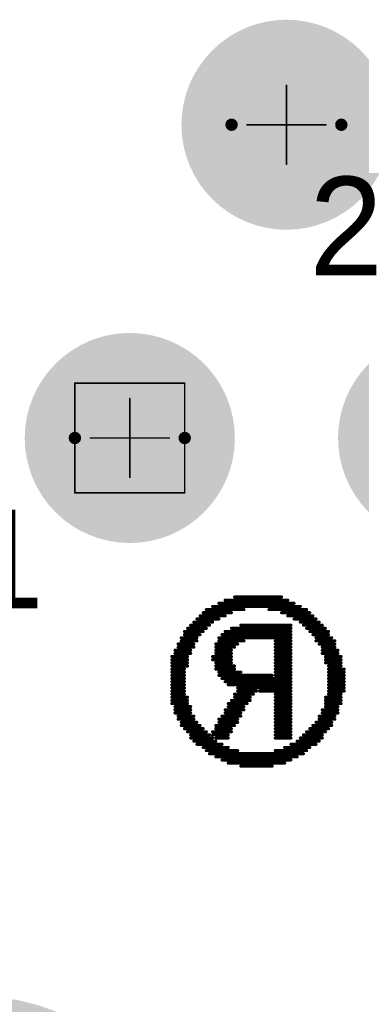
# Model space of a CAD drawing. Header units: millimetres. Extents: x 4.1 to 5.07, y 4.77 to 7.7.
# Tile 6 of 39: x 4.38 to 4.49, y 5.29 to 5.6. Entities that reach past the tile are written whole.
import ezdxf

# ---------------------------------------------------------------- set-up
doc = ezdxf.new("R2010")
doc.units = ezdxf.units.MM
doc.header["$MEASUREMENT"] = 0
for name, color, linetype in [('BottomLayer', 5, 'Continuous'), ('BottomOverlay', 54, 'Continuous'), ('BottomSolder', 6, 'Continuous'), ('Mechanical22', 56, 'Continuous'), ('MidLayer1', 16, 'Continuous'), ('MidLayer2', 76, 'Continuous'), ('MultiLayer', 9, 'Continuous'), ('TopLayer', 1, 'Continuous'), ('TopSolder', 216, 'Continuous')]:
    doc.layers.add(name, color=color, linetype=linetype)

# ---------------------------------------------------------------- blocks, each defined once
blk = doc.blocks.new('RJ45______HRK1_1BF09_3A1BB_1R_154')
at = {"layer": 'BottomLayer', "const_width": 0.02953}
for points in [[(-0.13968, 0.17545, 1), (-0.11016, 0.17545, 1)], [(-0.18968, 0.07546, 1), (-0.16015, 0.07546, 1)], [(-0.08969, 0.07546, 1), (-0.06016, 0.07546, 1)]]:
    blk.add_lwpolyline(points, format="xyb", close=True, dxfattribs=at)
at = {"layer": 'BottomSolder'}
for points, const_width in [([(-0.14168, 0.17545, 1), (-0.10816, 0.17545, 1)], 0.03353), ([(-0.19168, 0.07546, 1), (-0.15815, 0.07546, 1)], 0.03353), ([(-0.09169, 0.07546, 1), (-0.05816, 0.07546, 1)], 0.03353), ([(-0.26145, -0.17545, 1), (-0.18855, -0.17545, 1)], 0.0729)]:
    blk.add_lwpolyline(points, format="xyb", close=True, dxfattribs=dict(at, const_width=const_width))
at = {"layer": 'Mechanical22'}
for points, const_width in [([(-0.1074, 0.17545, 1), (-0.14244, 0.17545, 1)], 0.00394), ([(-0.12504, 0.18805, 1), (-0.1248, 0.18805, 1)], 0.00025), ([(-0.14342, 0.17545, 1), (-0.14145, 0.17545, 1)], 0.00197), ([(-0.10839, 0.17545, 1), (-0.10642, 0.17545, 1)], 0.00197), ([(-0.13764, 0.17545, 1), (-0.13739, 0.17545, 1)], 0.00025), ([(-0.11245, 0.17545, 1), (-0.1122, 0.17545, 1)], 0.00025), ([(-0.12504, 0.16285, 1), (-0.1248, 0.16285, 1)], 0.00025), ([(-0.1574, 0.07546, 1), (-0.19243, 0.07546, 1)], 0.00394), ([(-0.19256, 0.09298, 1), (-0.19231, 0.09298, 1)], 0.00025), ([(-0.19256, 0.09298, 1), (-0.19231, 0.09298, 1)], 0.00025), ([(-0.15752, 0.09298, 1), (-0.15727, 0.09298, 1)], 0.00025), ([(-0.15752, 0.09298, 1), (-0.15727, 0.09298, 1)], 0.00025), ([(-0.17504, 0.08806, 1), (-0.17479, 0.08806, 1)], 0.00025), ([(-0.19342, 0.07546, 1), (-0.19145, 0.07546, 1)], 0.00197), ([(-0.18764, 0.07546, 1), (-0.18739, 0.07546, 1)], 0.00025), ([(-0.16244, 0.07546, 1), (-0.16219, 0.07546, 1)], 0.00025), ([(-0.15838, 0.07546, 1), (-0.15641, 0.07546, 1)], 0.00197), ([(-0.17504, 0.06287, 1), (-0.17479, 0.06287, 1)], 0.00025), ([(-0.19256, 0.05795, 1), (-0.19231, 0.05795, 1)], 0.00025), ([(-0.19256, 0.05795, 1), (-0.19231, 0.05795, 1)], 0.00025), ([(-0.15752, 0.05795, 1), (-0.15727, 0.05795, 1)], 0.00025), ([(-0.15752, 0.05795, 1), (-0.15727, 0.05795, 1)], 0.00025)]:
    blk.add_lwpolyline(points, format="xyb", close=True, dxfattribs=dict(at, const_width=const_width))
at = {"layer": 'Mechanical22', "const_width": 0.0005}
for points in [[(-0.12492, 0.16285), (-0.12492, 0.18805)], [(-0.13752, 0.17545), (-0.11232, 0.17545)], [(-0.19243, 0.09298), (-0.1574, 0.09298)], [(-0.19243, 0.05795), (-0.19243, 0.09298)], [(-0.1574, 0.05795), (-0.1574, 0.09298)], [(-0.17491, 0.06287), (-0.17491, 0.08806)], [(-0.18751, 0.07546), (-0.16232, 0.07546)], [(-0.19243, 0.05795), (-0.1574, 0.05795)]]:
    blk.add_lwpolyline(points, dxfattribs=at)
at = {"layer": 'MidLayer1', "const_width": 0.02953}
for points in [[(-0.13968, 0.17545, 1), (-0.11016, 0.17545, 1)], [(-0.18968, 0.07546, 1), (-0.16015, 0.07546, 1)], [(-0.08969, 0.07546, 1), (-0.06016, 0.07546, 1)]]:
    blk.add_lwpolyline(points, format="xyb", close=True, dxfattribs=at)
at = {"layer": 'MidLayer2', "const_width": 0.02953}
for points in [[(-0.13968, 0.17545, 1), (-0.11016, 0.17545, 1)], [(-0.18968, 0.07546, 1), (-0.16015, 0.07546, 1)], [(-0.08969, 0.07546, 1), (-0.06016, 0.07546, 1)]]:
    blk.add_lwpolyline(points, format="xyb", close=True, dxfattribs=at)
at = {"layer": 'MultiLayer', "const_width": 0.02953}
for points in [[(-0.13968, 0.17545, 1), (-0.11016, 0.17545, 1)], [(-0.18968, 0.07546, 1), (-0.16015, 0.07546, 1)], [(-0.08969, 0.07546, 1), (-0.06016, 0.07546, 1)]]:
    blk.add_lwpolyline(points, format="xyb", close=True, dxfattribs=at)
at = {"layer": 'TopLayer', "const_width": 0.02953}
for points in [[(-0.13968, 0.17545, 1), (-0.11016, 0.17545, 1)], [(-0.18968, 0.07546, 1), (-0.16015, 0.07546, 1)], [(-0.08969, 0.07546, 1), (-0.06016, 0.07546, 1)]]:
    blk.add_lwpolyline(points, format="xyb", close=True, dxfattribs=at)
at = {"layer": 'TopSolder'}
for points, const_width in [([(-0.14168, 0.17545, 1), (-0.10816, 0.17545, 1)], 0.03353), ([(-0.19168, 0.07546, 1), (-0.15815, 0.07546, 1)], 0.03353), ([(-0.09169, 0.07546, 1), (-0.05816, 0.07546, 1)], 0.03353), ([(-0.26145, -0.17545, 1), (-0.18855, -0.17545, 1)], 0.0729)]:
    blk.add_lwpolyline(points, format="xyb", close=True, dxfattribs=dict(at, const_width=const_width))
at = {"layer": 'Mechanical22'}
for s, p in [('2', (-0.11758, 0.12735)), ('1', (-0.22577, 0.02112))]:
    blk.add_text(s, height=0.03149, dxfattribs=at).set_placement(p)
blk = doc.blocks.new('LOGO_XH_300MIL_B_158')
at = {"layer": 'BottomOverlay', "const_width": 0.001}
for points in [[(0.143, -0.12884), (0.133, -0.12884)], [(0.151, -0.13184), (0.125, -0.13184)], [(0.149, -0.13084), (0.127, -0.13084)], [(0.147, -0.12984), (0.129, -0.12984)], [(0.129, -0.13484), (0.121, -0.13484)], [(0.132, -0.13384), (0.122, -0.13384)], [(0.153, -0.13284), (0.123, -0.13284)], [(0.154, -0.13384), (0.144, -0.13384)], [(0.155, -0.13484), (0.147, -0.13484)], [(0.124, -0.13784), (0.117, -0.13784)], [(0.125, -0.13684), (0.118, -0.13684)], [(0.127, -0.13584), (0.119, -0.13584)], [(0.132, -0.13784), (0.127, -0.13784)], [(0.151, -0.13784), (0.147, -0.13784)], [(0.157, -0.13584), (0.149, -0.13584)], [(0.158, -0.13684), (0.151, -0.13684)], [(0.159, -0.13784), (0.152, -0.13784)], [(0.12, -0.14184), (0.114, -0.14184)], [(0.121, -0.14084), (0.115, -0.14084)], [(0.122, -0.13984), (0.116, -0.13984)], [(0.123, -0.13884), (0.117, -0.13884)], [(0.132, -0.13884), (0.127, -0.13884)], [(0.132, -0.13984), (0.127, -0.13984)], [(0.132, -0.14084), (0.127, -0.14084)], [(0.132, -0.14184), (0.127, -0.14184)], [(0.151, -0.14184), (0.145, -0.14184)], [(0.152, -0.13984), (0.146, -0.13984)], [(0.151, -0.14084), (0.146, -0.14084)], [(0.152, -0.13884), (0.147, -0.13884)], [(0.159, -0.13884), (0.153, -0.13884)], [(0.16, -0.13984), (0.154, -0.13984)], [(0.161, -0.14084), (0.155, -0.14084)], [(0.162, -0.14184), (0.156, -0.14184)], [(0.118, -0.14384), (0.113, -0.14384)], [(0.118, -0.14484), (0.113, -0.14484)], [(0.119, -0.14284), (0.114, -0.14284)], [(0.132, -0.14284), (0.127, -0.14284)], [(0.132, -0.14384), (0.127, -0.14384)], [(0.132, -0.14484), (0.127, -0.14484)], [(0.149, -0.14484), (0.143, -0.14484)], [(0.15, -0.14284), (0.144, -0.14284)], [(0.15, -0.14384), (0.144, -0.14384)], [(0.162, -0.14284), (0.157, -0.14284)], [(0.163, -0.14384), (0.158, -0.14384)], [(0.163, -0.14484), (0.158, -0.14484)], [(0.117, -0.14584), (0.112, -0.14584)], [(0.117, -0.14684), (0.112, -0.14684)], [(0.116, -0.14784), (0.112, -0.14784)], [(0.132, -0.14584), (0.127, -0.14584)], [(0.132, -0.14684), (0.127, -0.14684)], [(0.132, -0.14784), (0.127, -0.14784)], [(0.148, -0.14684), (0.142, -0.14684)], [(0.147, -0.14784), (0.142, -0.14784)], [(0.148, -0.14584), (0.143, -0.14584)], [(0.164, -0.14584), (0.159, -0.14584)], [(0.164, -0.14684), (0.159, -0.14684)], [(0.164, -0.14784), (0.159, -0.14784)], [(0.116, -0.14884), (0.111, -0.14884)], [(0.116, -0.14984), (0.111, -0.14984)], [(0.116, -0.15084), (0.111, -0.15084)], [(0.132, -0.14884), (0.127, -0.14884)], [(0.132, -0.14984), (0.127, -0.14984)], [(0.132, -0.15084), (0.127, -0.15084)], [(0.146, -0.14984), (0.14, -0.14984)], [(0.145, -0.15084), (0.14, -0.15084)], [(0.147, -0.14884), (0.141, -0.14884)], [(0.165, -0.14884), (0.16, -0.14884)], [(0.165, -0.14984), (0.16, -0.14984)], [(0.165, -0.15084), (0.16, -0.15084)], [(0.115, -0.15284), (0.11, -0.15284)], [(0.115, -0.15384), (0.11, -0.15384)], [(0.115, -0.15184), (0.111, -0.15184)], [(0.132, -0.15184), (0.127, -0.15184)], [(0.137, -0.15284), (0.127, -0.15284)], [(0.144, -0.15384), (0.127, -0.15384)], [(0.144, -0.15284), (0.138, -0.15284)], [(0.145, -0.15184), (0.139, -0.15184)], [(0.165, -0.15184), (0.161, -0.15184)], [(0.165, -0.15284), (0.161, -0.15284)], [(0.165, -0.15384), (0.161, -0.15384)], [(0.115, -0.15484), (0.11, -0.15484)], [(0.115, -0.15584), (0.11, -0.15584)], [(0.115, -0.15684), (0.11, -0.15684)], [(0.147, -0.15484), (0.127, -0.15484)], [(0.148, -0.15584), (0.127, -0.15584)], [(0.149, -0.15684), (0.127, -0.15684)], [(0.165, -0.15484), (0.161, -0.15484)], [(0.165, -0.15584), (0.161, -0.15584)], [(0.165, -0.15684), (0.161, -0.15684)], [(0.115, -0.15784), (0.11, -0.15784)], [(0.115, -0.15884), (0.11, -0.15884)], [(0.115, -0.15984), (0.11, -0.15984)], [(0.132, -0.15784), (0.127, -0.15784)], [(0.132, -0.15884), (0.127, -0.15884)], [(0.132, -0.15984), (0.127, -0.15984)], [(0.15, -0.15784), (0.133, -0.15784)], [(0.15, -0.15884), (0.143, -0.15884)], [(0.151, -0.15984), (0.145, -0.15984)], [(0.165, -0.15784), (0.161, -0.15784)], [(0.165, -0.15884), (0.161, -0.15884)], [(0.165, -0.15984), (0.161, -0.15984)], [(0.115, -0.16084), (0.111, -0.16084)], [(0.116, -0.16184), (0.111, -0.16184)], [(0.116, -0.16284), (0.111, -0.16284)], [(0.116, -0.16384), (0.111, -0.16384)], [(0.132, -0.16084), (0.127, -0.16084)], [(0.132, -0.16184), (0.127, -0.16184)], [(0.132, -0.16284), (0.127, -0.16284)], [(0.132, -0.16384), (0.127, -0.16384)], [(0.151, -0.16084), (0.145, -0.16084)], [(0.151, -0.16184), (0.146, -0.16184)], [(0.152, -0.16284), (0.146, -0.16284)], [(0.152, -0.16384), (0.146, -0.16384)], [(0.165, -0.16084), (0.16, -0.16084)], [(0.165, -0.16184), (0.16, -0.16184)], [(0.165, -0.16284), (0.16, -0.16284)], [(0.165, -0.16384), (0.16, -0.16384)], [(0.117, -0.16484), (0.112, -0.16484)], [(0.117, -0.16584), (0.112, -0.16584)], [(0.117, -0.16684), (0.113, -0.16684)], [(0.132, -0.16484), (0.127, -0.16484)], [(0.132, -0.16584), (0.127, -0.16584)], [(0.132, -0.16684), (0.127, -0.16684)], [(0.151, -0.16684), (0.145, -0.16684)], [(0.151, -0.16484), (0.146, -0.16484)], [(0.151, -0.16584), (0.146, -0.16584)], [(0.163, -0.16684), (0.158, -0.16684)], [(0.164, -0.16484), (0.159, -0.16484)], [(0.164, -0.16584), (0.159, -0.16584)], [(0.118, -0.16784), (0.113, -0.16784)], [(0.119, -0.16884), (0.113, -0.16884)], [(0.119, -0.16984), (0.114, -0.16984)], [(0.132, -0.16784), (0.127, -0.16784)], [(0.132, -0.16884), (0.127, -0.16884)], [(0.15, -0.16984), (0.127, -0.16984)], [(0.15, -0.16884), (0.142, -0.16884)], [(0.151, -0.16784), (0.144, -0.16784)], [(0.162, -0.16884), (0.157, -0.16884)], [(0.162, -0.16984), (0.157, -0.16984)], [(0.163, -0.16784), (0.158, -0.16784)], [(0.12, -0.17084), (0.115, -0.17084)], [(0.121, -0.17184), (0.115, -0.17184)], [(0.122, -0.17284), (0.116, -0.17284)], [(0.149, -0.17084), (0.127, -0.17084)], [(0.148, -0.17184), (0.127, -0.17184)], [(0.146, -0.17284), (0.127, -0.17284)], [(0.16, -0.17284), (0.154, -0.17284)], [(0.161, -0.17184), (0.155, -0.17184)], [(0.161, -0.17084), (0.156, -0.17084)], [(0.123, -0.17384), (0.117, -0.17384)], [(0.124, -0.17484), (0.118, -0.17484)], [(0.126, -0.17584), (0.119, -0.17584)], [(0.143, -0.17384), (0.127, -0.17384)], [(0.157, -0.17584), (0.15, -0.17584)], [(0.158, -0.17484), (0.152, -0.17484)], [(0.159, -0.17384), (0.153, -0.17384)], [(0.128, -0.17684), (0.12, -0.17684)], [(0.13, -0.17784), (0.121, -0.17784)], [(0.134, -0.17884), (0.122, -0.17884)], [(0.154, -0.17884), (0.142, -0.17884)], [(0.155, -0.17784), (0.146, -0.17784)], [(0.156, -0.17684), (0.148, -0.17684)], [(0.152, -0.17984), (0.124, -0.17984)], [(0.15, -0.18084), (0.126, -0.18084)], [(0.148, -0.18184), (0.128, -0.18184)], [(0.145, -0.18284), (0.13, -0.18284)]]:
    blk.add_lwpolyline(points, dxfattribs=at)
at = {"layer": 'BottomOverlay', "const_width": 0.0005}
for points in [[(0.13275, -0.12884, 1), (0.13325, -0.12884, 1)], [(0.14275, -0.12884, 1), (0.14325, -0.12884, 1)], [(0.12475, -0.13184, 1), (0.12525, -0.13184, 1)], [(0.12675, -0.13084, 1), (0.12725, -0.13084, 1)], [(0.12875, -0.12984, 1), (0.12925, -0.12984, 1)], [(0.14675, -0.12984, 1), (0.14725, -0.12984, 1)], [(0.14875, -0.13084, 1), (0.14925, -0.13084, 1)], [(0.15075, -0.13184, 1), (0.15125, -0.13184, 1)], [(0.12075, -0.13484, 1), (0.12125, -0.13484, 1)], [(0.12175, -0.13384, 1), (0.12225, -0.13384, 1)], [(0.12275, -0.13284, 1), (0.12325, -0.13284, 1)], [(0.12875, -0.13484, 1), (0.12925, -0.13484, 1)], [(0.13175, -0.13384, 1), (0.13225, -0.13384, 1)], [(0.14375, -0.13384, 1), (0.14425, -0.13384, 1)], [(0.14675, -0.13484, 1), (0.14725, -0.13484, 1)], [(0.15275, -0.13284, 1), (0.15325, -0.13284, 1)], [(0.15375, -0.13384, 1), (0.15425, -0.13384, 1)], [(0.15475, -0.13484, 1), (0.15525, -0.13484, 1)], [(0.11675, -0.13784, 1), (0.11725, -0.13784, 1)], [(0.11775, -0.13684, 1), (0.11825, -0.13684, 1)], [(0.11875, -0.13584, 1), (0.11925, -0.13584, 1)], [(0.12375, -0.13784, 1), (0.12425, -0.13784, 1)], [(0.12475, -0.13684, 1), (0.12525, -0.13684, 1)], [(0.12675, -0.13584, 1), (0.12725, -0.13584, 1)], [(0.12675, -0.13784, 1), (0.12725, -0.13784, 1)], [(0.13175, -0.13784, 1), (0.13225, -0.13784, 1)], [(0.14675, -0.13784, 1), (0.14725, -0.13784, 1)], [(0.14875, -0.13584, 1), (0.14925, -0.13584, 1)], [(0.15075, -0.13684, 1), (0.15125, -0.13684, 1)], [(0.15075, -0.13784, 1), (0.15125, -0.13784, 1)], [(0.15175, -0.13784, 1), (0.15225, -0.13784, 1)], [(0.15675, -0.13584, 1), (0.15725, -0.13584, 1)], [(0.15775, -0.13684, 1), (0.15825, -0.13684, 1)], [(0.15875, -0.13784, 1), (0.15925, -0.13784, 1)], [(0.11375, -0.14184, 1), (0.11425, -0.14184, 1)], [(0.11475, -0.14084, 1), (0.11525, -0.14084, 1)], [(0.11575, -0.13984, 1), (0.11625, -0.13984, 1)], [(0.11675, -0.13884, 1), (0.11725, -0.13884, 1)], [(0.11975, -0.14184, 1), (0.12025, -0.14184, 1)], [(0.12075, -0.14084, 1), (0.12125, -0.14084, 1)], [(0.12175, -0.13984, 1), (0.12225, -0.13984, 1)], [(0.12275, -0.13884, 1), (0.12325, -0.13884, 1)], [(0.12675, -0.13884, 1), (0.12725, -0.13884, 1)], [(0.12675, -0.13984, 1), (0.12725, -0.13984, 1)], [(0.12675, -0.14084, 1), (0.12725, -0.14084, 1)], [(0.12675, -0.14184, 1), (0.12725, -0.14184, 1)], [(0.13175, -0.13884, 1), (0.13225, -0.13884, 1)], [(0.13175, -0.13984, 1), (0.13225, -0.13984, 1)], [(0.13175, -0.14084, 1), (0.13225, -0.14084, 1)], [(0.13175, -0.14184, 1), (0.13225, -0.14184, 1)], [(0.14475, -0.14184, 1), (0.14525, -0.14184, 1)], [(0.14575, -0.13984, 1), (0.14625, -0.13984, 1)], [(0.14575, -0.14084, 1), (0.14625, -0.14084, 1)], [(0.14675, -0.13884, 1), (0.14725, -0.13884, 1)], [(0.15075, -0.14084, 1), (0.15125, -0.14084, 1)], [(0.15075, -0.14184, 1), (0.15125, -0.14184, 1)], [(0.15175, -0.13884, 1), (0.15225, -0.13884, 1)], [(0.15175, -0.13984, 1), (0.15225, -0.13984, 1)], [(0.15275, -0.13884, 1), (0.15325, -0.13884, 1)], [(0.15375, -0.13984, 1), (0.15425, -0.13984, 1)], [(0.15475, -0.14084, 1), (0.15525, -0.14084, 1)], [(0.15575, -0.14184, 1), (0.15625, -0.14184, 1)], [(0.15875, -0.13884, 1), (0.15925, -0.13884, 1)], [(0.15975, -0.13984, 1), (0.16025, -0.13984, 1)], [(0.16075, -0.14084, 1), (0.16125, -0.14084, 1)], [(0.16175, -0.14184, 1), (0.16225, -0.14184, 1)], [(0.11275, -0.14384, 1), (0.11325, -0.14384, 1)], [(0.11275, -0.14484, 1), (0.11325, -0.14484, 1)], [(0.11375, -0.14284, 1), (0.11425, -0.14284, 1)], [(0.11775, -0.14384, 1), (0.11825, -0.14384, 1)], [(0.11775, -0.14484, 1), (0.11825, -0.14484, 1)], [(0.11875, -0.14284, 1), (0.11925, -0.14284, 1)], [(0.12675, -0.14284, 1), (0.12725, -0.14284, 1)], [(0.12675, -0.14384, 1), (0.12725, -0.14384, 1)], [(0.12675, -0.14484, 1), (0.12725, -0.14484, 1)], [(0.13175, -0.14284, 1), (0.13225, -0.14284, 1)], [(0.13175, -0.14384, 1), (0.13225, -0.14384, 1)], [(0.13175, -0.14484, 1), (0.13225, -0.14484, 1)], [(0.14275, -0.14484, 1), (0.14325, -0.14484, 1)], [(0.14375, -0.14284, 1), (0.14425, -0.14284, 1)], [(0.14375, -0.14384, 1), (0.14425, -0.14384, 1)], [(0.14875, -0.14484, 1), (0.14925, -0.14484, 1)], [(0.14975, -0.14284, 1), (0.15025, -0.14284, 1)], [(0.14975, -0.14384, 1), (0.15025, -0.14384, 1)], [(0.15675, -0.14284, 1), (0.15725, -0.14284, 1)], [(0.15775, -0.14384, 1), (0.15825, -0.14384, 1)], [(0.15775, -0.14484, 1), (0.15825, -0.14484, 1)], [(0.16175, -0.14284, 1), (0.16225, -0.14284, 1)], [(0.16275, -0.14384, 1), (0.16325, -0.14384, 1)], [(0.16275, -0.14484, 1), (0.16325, -0.14484, 1)], [(0.11175, -0.14584, 1), (0.11225, -0.14584, 1)], [(0.11175, -0.14684, 1), (0.11225, -0.14684, 1)], [(0.11175, -0.14784, 1), (0.11225, -0.14784, 1)], [(0.11575, -0.14784, 1), (0.11625, -0.14784, 1)], [(0.11675, -0.14584, 1), (0.11725, -0.14584, 1)], [(0.11675, -0.14684, 1), (0.11725, -0.14684, 1)], [(0.12675, -0.14584, 1), (0.12725, -0.14584, 1)], [(0.12675, -0.14684, 1), (0.12725, -0.14684, 1)], [(0.12675, -0.14784, 1), (0.12725, -0.14784, 1)], [(0.13175, -0.14584, 1), (0.13225, -0.14584, 1)], [(0.13175, -0.14684, 1), (0.13225, -0.14684, 1)], [(0.13175, -0.14784, 1), (0.13225, -0.14784, 1)], [(0.14175, -0.14684, 1), (0.14225, -0.14684, 1)], [(0.14175, -0.14784, 1), (0.14225, -0.14784, 1)], [(0.14275, -0.14584, 1), (0.14325, -0.14584, 1)], [(0.14675, -0.14784, 1), (0.14725, -0.14784, 1)], [(0.14775, -0.14584, 1), (0.14825, -0.14584, 1)], [(0.14775, -0.14684, 1), (0.14825, -0.14684, 1)], [(0.15875, -0.14584, 1), (0.15925, -0.14584, 1)], [(0.15875, -0.14684, 1), (0.15925, -0.14684, 1)], [(0.15875, -0.14784, 1), (0.15925, -0.14784, 1)], [(0.16375, -0.14584, 1), (0.16425, -0.14584, 1)], [(0.16375, -0.14684, 1), (0.16425, -0.14684, 1)], [(0.16375, -0.14784, 1), (0.16425, -0.14784, 1)], [(0.11075, -0.14884, 1), (0.11125, -0.14884, 1)], [(0.11075, -0.14984, 1), (0.11125, -0.14984, 1)], [(0.11075, -0.15084, 1), (0.11125, -0.15084, 1)], [(0.11575, -0.14884, 1), (0.11625, -0.14884, 1)], [(0.11575, -0.14984, 1), (0.11625, -0.14984, 1)], [(0.11575, -0.15084, 1), (0.11625, -0.15084, 1)], [(0.12675, -0.14884, 1), (0.12725, -0.14884, 1)], [(0.12675, -0.14984, 1), (0.12725, -0.14984, 1)], [(0.12675, -0.15084, 1), (0.12725, -0.15084, 1)], [(0.13175, -0.14884, 1), (0.13225, -0.14884, 1)], [(0.13175, -0.14984, 1), (0.13225, -0.14984, 1)], [(0.13175, -0.15084, 1), (0.13225, -0.15084, 1)], [(0.13975, -0.14984, 1), (0.14025, -0.14984, 1)], [(0.13975, -0.15084, 1), (0.14025, -0.15084, 1)], [(0.14075, -0.14884, 1), (0.14125, -0.14884, 1)], [(0.14475, -0.15084, 1), (0.14525, -0.15084, 1)], [(0.14575, -0.14984, 1), (0.14625, -0.14984, 1)], [(0.14675, -0.14884, 1), (0.14725, -0.14884, 1)], [(0.15975, -0.14884, 1), (0.16025, -0.14884, 1)], [(0.15975, -0.14984, 1), (0.16025, -0.14984, 1)], [(0.15975, -0.15084, 1), (0.16025, -0.15084, 1)], [(0.16475, -0.14884, 1), (0.16525, -0.14884, 1)], [(0.16475, -0.14984, 1), (0.16525, -0.14984, 1)], [(0.16475, -0.15084, 1), (0.16525, -0.15084, 1)], [(0.10975, -0.15284, 1), (0.11025, -0.15284, 1)], [(0.10975, -0.15384, 1), (0.11025, -0.15384, 1)], [(0.11075, -0.15184, 1), (0.11125, -0.15184, 1)], [(0.11475, -0.15184, 1), (0.11525, -0.15184, 1)], [(0.11475, -0.15284, 1), (0.11525, -0.15284, 1)], [(0.11475, -0.15384, 1), (0.11525, -0.15384, 1)], [(0.12675, -0.15184, 1), (0.12725, -0.15184, 1)], [(0.12675, -0.15284, 1), (0.12725, -0.15284, 1)], [(0.12675, -0.15384, 1), (0.12725, -0.15384, 1)], [(0.13175, -0.15184, 1), (0.13225, -0.15184, 1)], [(0.13675, -0.15284, 1), (0.13725, -0.15284, 1)], [(0.13775, -0.15284, 1), (0.13825, -0.15284, 1)], [(0.13875, -0.15184, 1), (0.13925, -0.15184, 1)], [(0.14375, -0.15284, 1), (0.14425, -0.15284, 1)], [(0.14375, -0.15384, 1), (0.14425, -0.15384, 1)], [(0.14475, -0.15184, 1), (0.14525, -0.15184, 1)], [(0.16075, -0.15184, 1), (0.16125, -0.15184, 1)], [(0.16075, -0.15284, 1), (0.16125, -0.15284, 1)], [(0.16075, -0.15384, 1), (0.16125, -0.15384, 1)], [(0.16475, -0.15184, 1), (0.16525, -0.15184, 1)], [(0.16475, -0.15284, 1), (0.16525, -0.15284, 1)], [(0.16475, -0.15384, 1), (0.16525, -0.15384, 1)], [(0.10975, -0.15484, 1), (0.11025, -0.15484, 1)], [(0.10975, -0.15584, 1), (0.11025, -0.15584, 1)], [(0.10975, -0.15684, 1), (0.11025, -0.15684, 1)], [(0.11475, -0.15484, 1), (0.11525, -0.15484, 1)], [(0.11475, -0.15584, 1), (0.11525, -0.15584, 1)], [(0.11475, -0.15684, 1), (0.11525, -0.15684, 1)], [(0.12675, -0.15484, 1), (0.12725, -0.15484, 1)], [(0.12675, -0.15584, 1), (0.12725, -0.15584, 1)], [(0.12675, -0.15684, 1), (0.12725, -0.15684, 1)], [(0.14675, -0.15484, 1), (0.14725, -0.15484, 1)], [(0.14775, -0.15584, 1), (0.14825, -0.15584, 1)], [(0.14875, -0.15684, 1), (0.14925, -0.15684, 1)], [(0.16075, -0.15484, 1), (0.16125, -0.15484, 1)], [(0.16075, -0.15584, 1), (0.16125, -0.15584, 1)], [(0.16075, -0.15684, 1), (0.16125, -0.15684, 1)], [(0.16475, -0.15484, 1), (0.16525, -0.15484, 1)], [(0.16475, -0.15584, 1), (0.16525, -0.15584, 1)], [(0.16475, -0.15684, 1), (0.16525, -0.15684, 1)], [(0.10975, -0.15784, 1), (0.11025, -0.15784, 1)], [(0.10975, -0.15884, 1), (0.11025, -0.15884, 1)], [(0.10975, -0.15984, 1), (0.11025, -0.15984, 1)], [(0.11475, -0.15784, 1), (0.11525, -0.15784, 1)], [(0.11475, -0.15884, 1), (0.11525, -0.15884, 1)], [(0.11475, -0.15984, 1), (0.11525, -0.15984, 1)], [(0.12675, -0.15784, 1), (0.12725, -0.15784, 1)], [(0.12675, -0.15884, 1), (0.12725, -0.15884, 1)], [(0.12675, -0.15984, 1), (0.12725, -0.15984, 1)], [(0.13175, -0.15784, 1), (0.13225, -0.15784, 1)], [(0.13175, -0.15884, 1), (0.13225, -0.15884, 1)], [(0.13175, -0.15984, 1), (0.13225, -0.15984, 1)], [(0.13275, -0.15784, 1), (0.13325, -0.15784, 1)], [(0.14275, -0.15884, 1), (0.14325, -0.15884, 1)], [(0.14475, -0.15984, 1), (0.14525, -0.15984, 1)], [(0.14975, -0.15784, 1), (0.15025, -0.15784, 1)], [(0.14975, -0.15884, 1), (0.15025, -0.15884, 1)], [(0.15075, -0.15984, 1), (0.15125, -0.15984, 1)], [(0.16075, -0.15784, 1), (0.16125, -0.15784, 1)], [(0.16075, -0.15884, 1), (0.16125, -0.15884, 1)], [(0.16075, -0.15984, 1), (0.16125, -0.15984, 1)], [(0.16475, -0.15784, 1), (0.16525, -0.15784, 1)], [(0.16475, -0.15884, 1), (0.16525, -0.15884, 1)], [(0.16475, -0.15984, 1), (0.16525, -0.15984, 1)], [(0.11075, -0.16084, 1), (0.11125, -0.16084, 1)], [(0.11075, -0.16184, 1), (0.11125, -0.16184, 1)], [(0.11075, -0.16284, 1), (0.11125, -0.16284, 1)], [(0.11075, -0.16384, 1), (0.11125, -0.16384, 1)], [(0.11475, -0.16084, 1), (0.11525, -0.16084, 1)], [(0.11575, -0.16184, 1), (0.11625, -0.16184, 1)], [(0.11575, -0.16284, 1), (0.11625, -0.16284, 1)], [(0.11575, -0.16384, 1), (0.11625, -0.16384, 1)], [(0.12675, -0.16084, 1), (0.12725, -0.16084, 1)], [(0.12675, -0.16184, 1), (0.12725, -0.16184, 1)], [(0.12675, -0.16284, 1), (0.12725, -0.16284, 1)], [(0.12675, -0.16384, 1), (0.12725, -0.16384, 1)], [(0.13175, -0.16084, 1), (0.13225, -0.16084, 1)], [(0.13175, -0.16184, 1), (0.13225, -0.16184, 1)], [(0.13175, -0.16284, 1), (0.13225, -0.16284, 1)], [(0.13175, -0.16384, 1), (0.13225, -0.16384, 1)], [(0.14475, -0.16084, 1), (0.14525, -0.16084, 1)], [(0.14575, -0.16184, 1), (0.14625, -0.16184, 1)], [(0.14575, -0.16284, 1), (0.14625, -0.16284, 1)], [(0.14575, -0.16384, 1), (0.14625, -0.16384, 1)], [(0.15075, -0.16084, 1), (0.15125, -0.16084, 1)], [(0.15075, -0.16184, 1), (0.15125, -0.16184, 1)], [(0.15175, -0.16284, 1), (0.15225, -0.16284, 1)], [(0.15175, -0.16384, 1), (0.15225, -0.16384, 1)], [(0.15975, -0.16084, 1), (0.16025, -0.16084, 1)], [(0.15975, -0.16184, 1), (0.16025, -0.16184, 1)], [(0.15975, -0.16284, 1), (0.16025, -0.16284, 1)], [(0.15975, -0.16384, 1), (0.16025, -0.16384, 1)], [(0.16475, -0.16084, 1), (0.16525, -0.16084, 1)], [(0.16475, -0.16184, 1), (0.16525, -0.16184, 1)], [(0.16475, -0.16284, 1), (0.16525, -0.16284, 1)], [(0.16475, -0.16384, 1), (0.16525, -0.16384, 1)], [(0.11175, -0.16484, 1), (0.11225, -0.16484, 1)], [(0.11175, -0.16584, 1), (0.11225, -0.16584, 1)], [(0.11275, -0.16684, 1), (0.11325, -0.16684, 1)], [(0.11675, -0.16484, 1), (0.11725, -0.16484, 1)], [(0.11675, -0.16584, 1), (0.11725, -0.16584, 1)], [(0.11675, -0.16684, 1), (0.11725, -0.16684, 1)], [(0.12675, -0.16484, 1), (0.12725, -0.16484, 1)], [(0.12675, -0.16584, 1), (0.12725, -0.16584, 1)], [(0.12675, -0.16684, 1), (0.12725, -0.16684, 1)], [(0.13175, -0.16484, 1), (0.13225, -0.16484, 1)], [(0.13175, -0.16584, 1), (0.13225, -0.16584, 1)], [(0.13175, -0.16684, 1), (0.13225, -0.16684, 1)], [(0.14475, -0.16684, 1), (0.14525, -0.16684, 1)], [(0.14575, -0.16484, 1), (0.14625, -0.16484, 1)], [(0.14575, -0.16584, 1), (0.14625, -0.16584, 1)], [(0.15075, -0.16484, 1), (0.15125, -0.16484, 1)], [(0.15075, -0.16584, 1), (0.15125, -0.16584, 1)], [(0.15075, -0.16684, 1), (0.15125, -0.16684, 1)], [(0.15775, -0.16684, 1), (0.15825, -0.16684, 1)], [(0.15875, -0.16484, 1), (0.15925, -0.16484, 1)], [(0.15875, -0.16584, 1), (0.15925, -0.16584, 1)], [(0.16275, -0.16684, 1), (0.16325, -0.16684, 1)], [(0.16375, -0.16484, 1), (0.16425, -0.16484, 1)], [(0.16375, -0.16584, 1), (0.16425, -0.16584, 1)], [(0.11275, -0.16784, 1), (0.11325, -0.16784, 1)], [(0.11275, -0.16884, 1), (0.11325, -0.16884, 1)], [(0.11375, -0.16984, 1), (0.11425, -0.16984, 1)], [(0.11775, -0.16784, 1), (0.11825, -0.16784, 1)], [(0.11875, -0.16884, 1), (0.11925, -0.16884, 1)], [(0.11875, -0.16984, 1), (0.11925, -0.16984, 1)], [(0.12675, -0.16784, 1), (0.12725, -0.16784, 1)], [(0.12675, -0.16884, 1), (0.12725, -0.16884, 1)], [(0.12675, -0.16984, 1), (0.12725, -0.16984, 1)], [(0.13175, -0.16784, 1), (0.13225, -0.16784, 1)], [(0.13175, -0.16884, 1), (0.13225, -0.16884, 1)], [(0.14175, -0.16884, 1), (0.14225, -0.16884, 1)], [(0.14375, -0.16784, 1), (0.14425, -0.16784, 1)], [(0.14975, -0.16884, 1), (0.15025, -0.16884, 1)], [(0.14975, -0.16984, 1), (0.15025, -0.16984, 1)], [(0.15075, -0.16784, 1), (0.15125, -0.16784, 1)], [(0.15675, -0.16884, 1), (0.15725, -0.16884, 1)], [(0.15675, -0.16984, 1), (0.15725, -0.16984, 1)], [(0.15775, -0.16784, 1), (0.15825, -0.16784, 1)], [(0.16175, -0.16884, 1), (0.16225, -0.16884, 1)], [(0.16175, -0.16984, 1), (0.16225, -0.16984, 1)], [(0.16275, -0.16784, 1), (0.16325, -0.16784, 1)], [(0.11475, -0.17084, 1), (0.11525, -0.17084, 1)], [(0.11475, -0.17184, 1), (0.11525, -0.17184, 1)], [(0.11575, -0.17284, 1), (0.11625, -0.17284, 1)], [(0.11975, -0.17084, 1), (0.12025, -0.17084, 1)], [(0.12075, -0.17184, 1), (0.12125, -0.17184, 1)], [(0.12175, -0.17284, 1), (0.12225, -0.17284, 1)], [(0.12675, -0.17084, 1), (0.12725, -0.17084, 1)], [(0.12675, -0.17184, 1), (0.12725, -0.17184, 1)], [(0.12675, -0.17284, 1), (0.12725, -0.17284, 1)], [(0.14575, -0.17284, 1), (0.14625, -0.17284, 1)], [(0.14775, -0.17184, 1), (0.14825, -0.17184, 1)], [(0.14875, -0.17084, 1), (0.14925, -0.17084, 1)], [(0.15375, -0.17284, 1), (0.15425, -0.17284, 1)], [(0.15475, -0.17184, 1), (0.15525, -0.17184, 1)], [(0.15575, -0.17084, 1), (0.15625, -0.17084, 1)], [(0.15975, -0.17284, 1), (0.16025, -0.17284, 1)], [(0.16075, -0.17084, 1), (0.16125, -0.17084, 1)], [(0.16075, -0.17184, 1), (0.16125, -0.17184, 1)], [(0.11675, -0.17384, 1), (0.11725, -0.17384, 1)], [(0.11775, -0.17484, 1), (0.11825, -0.17484, 1)], [(0.11875, -0.17584, 1), (0.11925, -0.17584, 1)], [(0.12275, -0.17384, 1), (0.12325, -0.17384, 1)], [(0.12375, -0.17484, 1), (0.12425, -0.17484, 1)], [(0.12575, -0.17584, 1), (0.12625, -0.17584, 1)], [(0.12675, -0.17384, 1), (0.12725, -0.17384, 1)], [(0.14275, -0.17384, 1), (0.14325, -0.17384, 1)], [(0.14975, -0.17584, 1), (0.15025, -0.17584, 1)], [(0.15175, -0.17484, 1), (0.15225, -0.17484, 1)], [(0.15275, -0.17384, 1), (0.15325, -0.17384, 1)], [(0.15675, -0.17584, 1), (0.15725, -0.17584, 1)], [(0.15775, -0.17484, 1), (0.15825, -0.17484, 1)], [(0.15875, -0.17384, 1), (0.15925, -0.17384, 1)], [(0.11975, -0.17684, 1), (0.12025, -0.17684, 1)], [(0.12075, -0.17784, 1), (0.12125, -0.17784, 1)], [(0.12175, -0.17884, 1), (0.12225, -0.17884, 1)], [(0.12775, -0.17684, 1), (0.12825, -0.17684, 1)], [(0.12975, -0.17784, 1), (0.13025, -0.17784, 1)], [(0.13375, -0.17884, 1), (0.13425, -0.17884, 1)], [(0.14175, -0.17884, 1), (0.14225, -0.17884, 1)], [(0.14575, -0.17784, 1), (0.14625, -0.17784, 1)], [(0.14775, -0.17684, 1), (0.14825, -0.17684, 1)], [(0.15375, -0.17884, 1), (0.15425, -0.17884, 1)], [(0.15475, -0.17784, 1), (0.15525, -0.17784, 1)], [(0.15575, -0.17684, 1), (0.15625, -0.17684, 1)], [(0.12375, -0.17984, 1), (0.12425, -0.17984, 1)], [(0.12575, -0.18084, 1), (0.12625, -0.18084, 1)], [(0.12775, -0.18184, 1), (0.12825, -0.18184, 1)], [(0.14775, -0.18184, 1), (0.14825, -0.18184, 1)], [(0.14975, -0.18084, 1), (0.15025, -0.18084, 1)], [(0.15175, -0.17984, 1), (0.15225, -0.17984, 1)], [(0.12975, -0.18284, 1), (0.13025, -0.18284, 1)], [(0.14475, -0.18284, 1), (0.14525, -0.18284, 1)]]:
    blk.add_lwpolyline(points, format="xyb", close=True, dxfattribs=at)

msp = doc.modelspace()

# ---------------------------------------------------------------- block references
msp.add_blockref('RJ45______HRK1_1BF09_3A1BB_1R_154', (4.58742, 5.3937))
at = {"rotation": 180}
msp.add_blockref('LOGO_XH_300MIL_B_158', (4.59093, 5.23555), dxfattribs=at)

doc.saveas('drawing.dxf')
